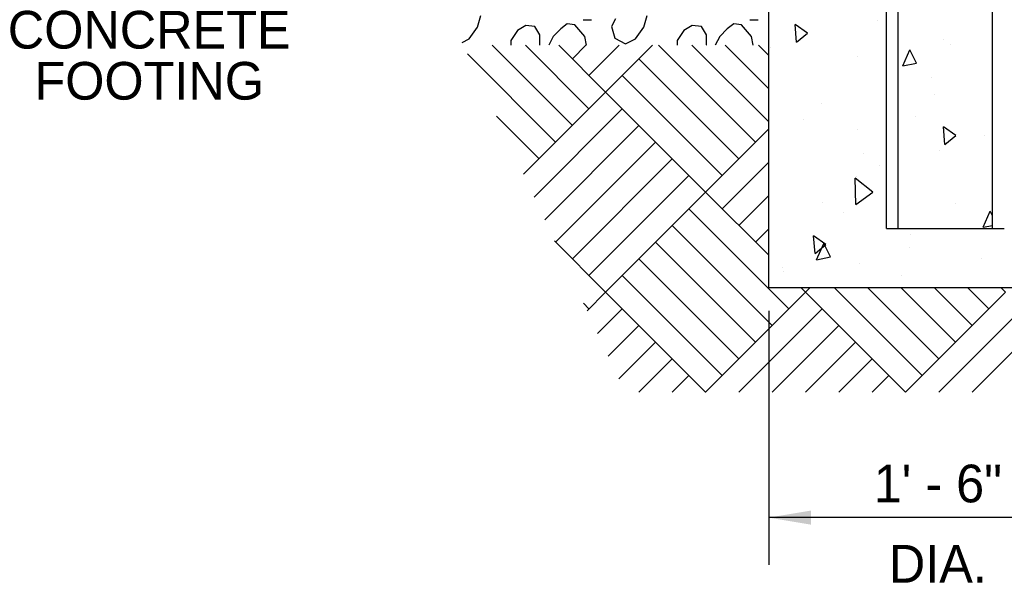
# Model space of a CAD drawing. Header units: inches. Extents: x 614 to 1183, y -159 to 223.
# Tile 12 of 19: x 977 to 1024, y 106 to 133. Entities that reach past the tile are written whole.
import ezdxf
from ezdxf.enums import TextEntityAlignment as Align

# ---------------------------------------------------------------- set-up
doc = ezdxf.new("R2010")
doc.units = ezdxf.units.IN
doc.header["$MEASUREMENT"] = 0
for name, color, linetype in [('COM-TXT-100', 6, 'Continuous'), ('HATCH', 15, 'Continuous'), ('SOLID-LINES', 2, 'Continuous')]:
    doc.layers.add(name, color=color, linetype=linetype)

# ---------------------------------------------------------------- blocks, each defined once
blk = doc.blocks.new('*X6')
at = {"color": 0}
for p, q in [((24.4871, 15.9735), (24.5013, 16.023)), ((25.074, 16.0089), (25.0563, 15.9771)), ((25.1942, 15.9735), (25.2084, 16.023)), ((24.4518, 15.924), (24.4871, 15.9735)), ((24.4871, 15.9735), (24.4871, 15.9735)), ((24.6922, 15.9806), (24.6568, 15.9594)), ((24.7311, 15.9771), (24.6922, 15.9806)), ((24.7523, 15.9417), (24.7311, 15.9771)), ((24.8407, 15.9665), (24.8088, 15.9347)), ((24.8689, 15.9877), (24.8407, 15.9665)), ((24.9008, 15.9841), (24.8689, 15.9877)), ((24.9432, 15.9347), (24.9008, 15.9841)), ((24.9361, 16.0054), (24.9715, 16.0054)), ((25.0563, 15.9771), (25.0705, 15.9276)), ((25.1589, 15.924), (25.1942, 15.9735)), ((25.1942, 15.9735), (25.1942, 15.9735)), ((25.3993, 15.9806), (25.3639, 15.9594)), ((25.4382, 15.9771), (25.3993, 15.9806)), ((25.4594, 15.9417), (25.4382, 15.9771)), ((25.5478, 15.9665), (25.5159, 15.9347)), ((25.5761, 15.9877), (25.5478, 15.9665)), ((25.6079, 15.9841), (25.5761, 15.9877)), ((25.6503, 15.9347), (25.6079, 15.9841)), ((25.6432, 16.0054), (25.6786, 16.0054)), ((24.4222, 15.9093), (24.4518, 15.924)), ((24.6568, 15.9594), (24.6285, 15.917)), ((24.7523, 15.8993), (24.7523, 15.9417)), ((24.8088, 15.9347), (24.79, 15.8971)), ((24.9507, 15.8971), (24.9432, 15.9347)), ((25.0705, 15.9276), (25.1164, 15.9028)), ((25.1164, 15.9028), (25.1589, 15.924)), ((25.3639, 15.9594), (25.3356, 15.917)), ((25.4594, 15.8993), (25.4594, 15.9417)), ((25.5159, 15.9347), (25.4971, 15.8971)), ((25.6578, 15.8971), (25.6503, 15.9347)), ((24.6285, 15.917), (24.6285, 15.8971)), ((24.7513, 15.8971), (24.7523, 15.8993)), ((25.3356, 15.917), (25.3356, 15.8971)), ((25.4584, 15.8971), (25.4594, 15.8993))]:
    blk.add_line(p, q, dxfattribs=at)
blk = doc.blocks.new('*X7')
at = {"color": 0}
for p, q in [((24.8902, 15.5563), (24.5495, 15.8971)), ((24.9609, 15.6271), (24.6909, 15.8971)), ((25.0316, 15.6978), (24.8323, 15.8971)), ((24.8902, 15.8392), (24.948, 15.8971)), ((24.9609, 15.7685), (25.0894, 15.8971)), ((25.0316, 15.6978), (25.2309, 15.8971)), ((25.668, 15.4856), (25.2566, 15.8971)), ((25.7238, 15.5712), (25.398, 15.8971)), ((25.7238, 15.7126), (25.5394, 15.8971)), ((25.7238, 15.8541), (25.6808, 15.8971)), ((24.8194, 15.4856), (24.4453, 15.8598)), ((25.5973, 15.4149), (25.173, 15.8392)), ((25.5266, 15.3442), (25.1023, 15.7685)), ((24.683, 15.3491), (25.0316, 15.6978)), ((25.4558, 15.2735), (25.0316, 15.6978)), ((24.7487, 15.4149), (24.5684, 15.5953)), ((24.7279, 15.2526), (25.1023, 15.6271)), ((24.7728, 15.1561), (25.173, 15.5563)), ((25.4558, 15.2735), (25.7238, 15.5415)), ((24.8194, 15.0614), (25.2437, 15.4856)), ((24.8902, 14.9907), (25.3144, 15.4149)), ((25.5266, 15.2028), (25.7238, 15.4001)), ((24.9609, 14.92), (25.3851, 15.3442)), ((25.0316, 14.8492), (25.4558, 15.2735)), ((25.7238, 15.0055), (25.4558, 15.2735)), ((25.5973, 15.1321), (25.7238, 15.2586)), ((25.8094, 14.7785), (25.3851, 15.2028)), ((25.7387, 14.7078), (25.3144, 15.1321)), ((25.668, 15.0614), (25.7238, 15.1172)), ((25.0316, 14.8492), (24.8147, 15.0661)), ((25.668, 14.6371), (25.2437, 15.0614)), ((25.5973, 14.5664), (25.173, 14.9907)), ((25.5266, 14.4957), (25.1023, 14.92)), ((24.9525, 14.7701), (25.0316, 14.8492)), ((25.4558, 14.425), (25.0316, 14.8492)), ((25.4558, 14.425), (25.8801, 14.8492)), ((25.8801, 14.8492), (25.8602, 14.8692)), ((25.8801, 14.8492), (25.9, 14.8692)), ((26.3044, 14.425), (25.8801, 14.8492)), ((26.3751, 14.4957), (26.0016, 14.8692)), ((26.4458, 14.5664), (26.143, 14.8692)), ((26.5165, 14.6371), (26.2844, 14.8692)), ((26.3044, 14.425), (26.7286, 14.8492)), ((26.5872, 14.7078), (26.4259, 14.8692)), ((26.6579, 14.7785), (26.5673, 14.8692)), ((26.7286, 14.8492), (26.7087, 14.8692)), ((24.9609, 14.7785), (24.9378, 14.8016)), ((24.9974, 14.6736), (25.1023, 14.7785)), ((25.5968, 14.4245), (25.9508, 14.7785)), ((26.4453, 14.4245), (26.7993, 14.7785)), ((25.0423, 14.5771), (25.173, 14.7078)), ((25.7382, 14.4245), (26.0215, 14.7078)), ((26.5867, 14.4245), (26.8701, 14.7078)), ((25.0872, 14.4806), (25.2437, 14.6371)), ((25.8796, 14.4245), (26.0922, 14.6371)), ((25.1725, 14.4245), (25.3144, 14.5664)), ((26.021, 14.4245), (26.163, 14.5664)), ((25.3139, 14.4245), (25.3851, 14.4957)), ((26.1624, 14.4245), (26.2337, 14.4957)), ((25.4553, 14.4245), (25.4558, 14.425)), ((25.4563, 14.4245), (25.4558, 14.425)), ((26.3039, 14.4245), (26.3044, 14.425)), ((26.3049, 14.4245), (26.3044, 14.425))]:
    blk.add_line(p, q, dxfattribs=at)
blk = doc.blocks.new('*X5')
at = {"color": 0}
for p, q in [((25.842, 15.9097), (25.8355, 15.9844)), ((25.888, 15.9482), (25.8355, 15.9844)), ((26.1859, 16.0026), (26.1859, 16.0026)), ((25.842, 15.9097), (25.888, 15.9482)), ((25.7332, 15.889), (25.7332, 15.889)), ((26.4675, 15.921), (26.4675, 15.921)), ((26.4951, 15.9003), (26.4951, 15.9003)), ((26.1003, 15.8503), (26.1003, 15.8503)), ((26.2927, 15.8089), (26.3232, 15.8774)), ((26.3516, 15.8204), (26.3232, 15.8774)), ((26.2927, 15.8089), (26.3516, 15.8204)), ((26.4127, 15.7586), (26.4127, 15.7586)), ((26.4257, 15.6884), (26.4257, 15.6884)), ((25.9466, 15.6499), (25.9466, 15.6499)), ((26.3458, 15.5929), (26.3458, 15.5929)), ((25.8716, 15.5823), (25.8716, 15.5823)), ((26.472, 15.4759), (26.4655, 15.5506)), ((26.518, 15.5145), (26.4655, 15.5506)), ((26.1017, 15.5387), (26.1017, 15.5387)), ((26.472, 15.4759), (26.518, 15.5145)), ((26.6395, 15.5146), (26.6395, 15.5146)), ((26.1259, 15.4379), (26.1259, 15.4379)), ((26.4506, 15.452), (26.4506, 15.452)), ((26.1931, 15.3854), (26.1931, 15.3854)), ((26.0931, 15.2207), (26.0907, 15.3332)), ((26.1657, 15.2738), (26.0908, 15.3332)), ((26.0984, 15.3383), (26.0984, 15.3383)), ((26.0931, 15.2207), (26.1657, 15.2738)), ((25.9523, 15.2313), (25.9523, 15.2313)), ((26.5186, 15.2235), (26.5186, 15.2235)), ((26.0394, 15.185), (26.0394, 15.185)), ((26.6334, 15.1241), (26.6639, 15.1926)), ((26.6738, 15.1727), (26.6639, 15.1926)), ((26.6334, 15.1241), (26.6738, 15.132)), ((25.9205, 15.0131), (25.9139, 15.0878)), ((26.3252, 15.0943), (26.3252, 15.0943)), ((25.9664, 15.0516), (25.9139, 15.0878)), ((25.9205, 15.0131), (25.9664, 15.0517)), ((25.9266, 14.9867), (25.9571, 15.0552)), ((25.9855, 14.9982), (25.9571, 15.0552)), ((26.3204, 15.0386), (26.3204, 15.0386)), ((25.9266, 14.9867), (25.9855, 14.9982)), ((26.109, 14.9689), (26.109, 14.9689)), ((26.6265, 14.9915), (26.6265, 14.9915)), ((25.7843, 14.9547), (25.7843, 14.9547)), ((25.7865, 14.9359), (25.7865, 14.9359)), ((26.286, 14.9205), (26.286, 14.9205))]:
    blk.add_line(p, q, dxfattribs=at)

msp = doc.modelspace()

# ---------------------------------------------------------------- linework, layer by layer
at = {"layer": 'COM-TXT-100', "color": 2}
for p, q in [((1012.288, 119.12), (1012.288, 107.002)), ((1029.164, 109.252), (1012.288, 109.252))]:
    msp.add_line(p, q, dxfattribs=at)
msp.add_solid([(1014.313, 108.915), (1014.313, 109.59), (1012.288, 109.252)], dxfattribs=at)
at = {"layer": 'SOLID-LINES'}
for p, q in [((1018.476, 123.058), (1018.476, 193.819)), ((1022.976, 123.058), (1022.976, 193.819)), ((1017.913, 123.058), (1017.913, 193.371)), ((1012.288, 120.245), (1012.288, 159.621)), ((1017.913, 123.058), (1023.539, 123.058)), ((1012.288, 120.245), (1029.164, 120.245))]:
    msp.add_line(p, q, dxfattribs=at)

# ---------------------------------------------------------------- block references
at = {"layer": 'HATCH', "xscale": 11.250173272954, "yscale": 11.250173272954, "zscale": 11.25017327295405}
for name in ['*X5', '*X6', '*X7']:
    msp.add_blockref(name, (722.891, -47.036), dxfattribs=at)

# ---------------------------------------------------------------- texts
at = {"layer": 'COM-TXT-100'}
for s, p in [('CONCRETE', (982.704, 131.648)), ('FOOTING', (982.704, 129.21)), ('1\' - 6"', (1020.365, 109.98)), ('DIA.', (1020.365, 106.147))]:
    msp.add_text(s, height=1.8, dxfattribs=at).set_placement(p, align=Align.CENTER)

doc.saveas('drawing.dxf')
